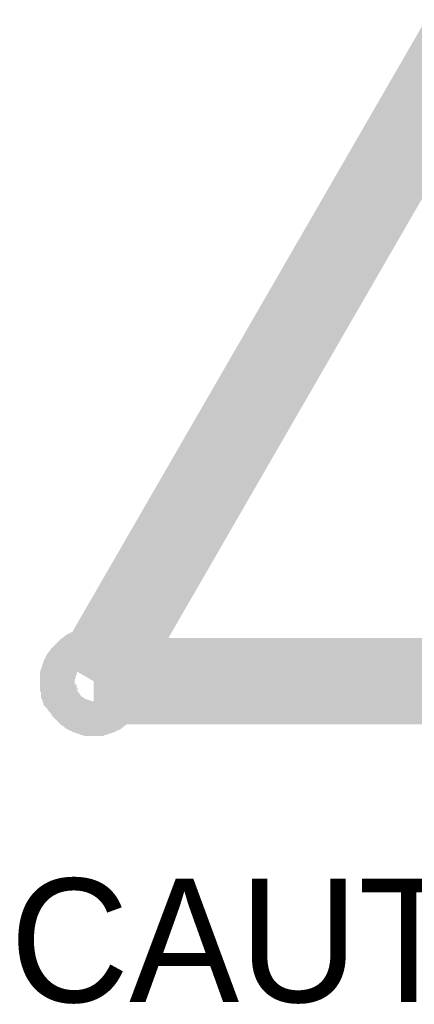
# Model space of a CAD drawing. Header units: inches. Extents: x 0 to 17, y 0 to 11.
# Tile 27 of 39: x 5.66 to 5.795, y 8.406 to 8.743. Entities that reach past the tile are written whole.
import ezdxf

# ---------------------------------------------------------------- set-up
doc = ezdxf.new("R2010")
doc.units = ezdxf.units.IN
doc.header["$MEASUREMENT"] = 0
doc.layers.add('Sheet', color=255, linetype='Continuous')

msp = doc.modelspace()

# ---------------------------------------------------------------- linework, layer by layer
at = {"layer": 'Sheet'}
for points in [[(5.68526, 8.51648, 0.0295, 0.0295, 0), (5.90236, 8.89227, 0.0295, 0.0295, 0)], [(5.67282, 8.51648, 0.0118, 0.0118, 0), (5.67282, 8.51724, 0.0118, 0.0118, 0), (5.67282, 8.51761, 0.0118, 0.0118, 0), (5.67282, 8.51837, 0.0118, 0.0118, 0), (5.6732, 8.51912, 0.0118, 0.0118, 0), (5.6732, 8.5195, 0.0118, 0.0118, 0), (5.67358, 8.52025, 0.0118, 0.0118, 0), (5.67358, 8.52063, 0.0118, 0.0118, 0), (5.67395, 8.52138, 0.0118, 0.0118, 0), (5.67395, 8.52176, 0.0118, 0.0118, 0), (5.67433, 8.52251, 0.0118, 0.0118, 0), (5.67471, 8.52289, 0.0118, 0.0118, 0), (5.67508, 8.52327, 0.0118, 0.0118, 0), (5.67546, 8.52402, 0.0118, 0.0118, 0), (5.67584, 8.5244, 0.0118, 0.0118, 0), (5.67621, 8.52477, 0.0118, 0.0118, 0), (5.67659, 8.52515, 0.0118, 0.0118, 0), (5.67697, 8.52553, 0.0118, 0.0118, 0), (5.67735, 8.5259, 0.0118, 0.0118, 0), (5.67772, 8.52628, 0.0118, 0.0118, 0), (5.67848, 8.52666, 0.0118, 0.0118, 0), (5.67885, 8.52704, 0.0118, 0.0118, 0), (5.67923, 8.52741, 0.0118, 0.0118, 0), (5.67998, 8.52779, 0.0118, 0.0118, 0), (5.68036, 8.52779, 0.0118, 0.0118, 0), (5.68111, 8.52817, 0.0118, 0.0118, 0), (5.68149, 8.52817, 0.0118, 0.0118, 0), (5.68225, 8.52854, 0.0118, 0.0118, 0), (5.68262, 8.52854, 0.0118, 0.0118, 0), (5.68338, 8.52892, 0.0118, 0.0118, 0), (5.68413, 8.52892, 0.0118, 0.0118, 0), (5.68451, 8.52892, 0.0118, 0.0118, 0), (5.68526, 8.52892, 0.0118, 0.0118, 0)], [(5.67282, 8.51648, 0.0118, 0.0118, 0), (5.67282, 8.51724, 0.0118, 0.0118, 0), (5.67282, 8.51761, 0.0118, 0.0118, 0), (5.67282, 8.51837, 0.0118, 0.0118, 0), (5.6732, 8.51912, 0.0118, 0.0118, 0), (5.6732, 8.5195, 0.0118, 0.0118, 0), (5.67358, 8.52025, 0.0118, 0.0118, 0), (5.67358, 8.52063, 0.0118, 0.0118, 0), (5.67395, 8.52138, 0.0118, 0.0118, 0), (5.67395, 8.52176, 0.0118, 0.0118, 0), (5.67433, 8.52251, 0.0118, 0.0118, 0), (5.67471, 8.52289, 0.0118, 0.0118, 0), (5.67508, 8.52327, 0.0118, 0.0118, 0), (5.67546, 8.52402, 0.0118, 0.0118, 0), (5.67584, 8.5244, 0.0118, 0.0118, 0), (5.67621, 8.52477, 0.0118, 0.0118, 0), (5.67659, 8.52515, 0.0118, 0.0118, 0), (5.67697, 8.52553, 0.0118, 0.0118, 0), (5.67735, 8.5259, 0.0118, 0.0118, 0), (5.67772, 8.52628, 0.0118, 0.0118, 0), (5.67848, 8.52666, 0.0118, 0.0118, 0), (5.67885, 8.52704, 0.0118, 0.0118, 0), (5.67923, 8.52741, 0.0118, 0.0118, 0), (5.67998, 8.52779, 0.0118, 0.0118, 0), (5.68036, 8.52779, 0.0118, 0.0118, 0), (5.68111, 8.52817, 0.0118, 0.0118, 0), (5.68149, 8.52817, 0.0118, 0.0118, 0), (5.68225, 8.52854, 0.0118, 0.0118, 0), (5.68262, 8.52854, 0.0118, 0.0118, 0), (5.68338, 8.52892, 0.0118, 0.0118, 0), (5.68413, 8.52892, 0.0118, 0.0118, 0), (5.68451, 8.52892, 0.0118, 0.0118, 0), (5.68526, 8.52892, 0.0118, 0.0118, 0)], [(5.68526, 8.52892, 0.0118, 0.0118, 0), (5.68526, 8.52892, 0.0118, 0.0118, 0)], [(5.68526, 8.52892, 0.0118, 0.0118, 0), (5.68601, 8.52892, 0.0118, 0.0118, 0), (5.68639, 8.52892, 0.0118, 0.0118, 0), (5.68715, 8.52892, 0.0118, 0.0118, 0), (5.6879, 8.52854, 0.0118, 0.0118, 0), (5.68828, 8.52854, 0.0118, 0.0118, 0), (5.68903, 8.52817, 0.0118, 0.0118, 0), (5.68941, 8.52817, 0.0118, 0.0118, 0), (5.69016, 8.52779, 0.0118, 0.0118, 0), (5.69054, 8.52779, 0.0118, 0.0118, 0), (5.69129, 8.52741, 0.0118, 0.0118, 0), (5.69167, 8.52704, 0.0118, 0.0118, 0), (5.69205, 8.52666, 0.0118, 0.0118, 0), (5.6928, 8.52628, 0.0118, 0.0118, 0), (5.69318, 8.5259, 0.0118, 0.0118, 0), (5.69355, 8.52553, 0.0118, 0.0118, 0), (5.69393, 8.52515, 0.0118, 0.0118, 0), (5.69431, 8.52477, 0.0118, 0.0118, 0), (5.69468, 8.5244, 0.0118, 0.0118, 0), (5.69506, 8.52402, 0.0118, 0.0118, 0), (5.69544, 8.52327, 0.0118, 0.0118, 0), (5.69581, 8.52289, 0.0118, 0.0118, 0), (5.69619, 8.52251, 0.0118, 0.0118, 0), (5.69657, 8.52176, 0.0118, 0.0118, 0), (5.69657, 8.52138, 0.0118, 0.0118, 0), (5.69694, 8.52063, 0.0118, 0.0118, 0), (5.69694, 8.52025, 0.0118, 0.0118, 0), (5.69732, 8.5195, 0.0118, 0.0118, 0), (5.69732, 8.51912, 0.0118, 0.0118, 0), (5.6977, 8.51837, 0.0118, 0.0118, 0), (5.6977, 8.51761, 0.0118, 0.0118, 0), (5.6977, 8.51724, 0.0118, 0.0118, 0), (5.6977, 8.51648, 0.0118, 0.0118, 0)], [(5.68526, 8.52892, 0.0118, 0.0118, 0), (5.68526, 8.52892, 0.0118, 0.0118, 0)], [(5.68526, 8.52892, 0.0118, 0.0118, 0), (5.68601, 8.52892, 0.0118, 0.0118, 0), (5.68639, 8.52892, 0.0118, 0.0118, 0), (5.68715, 8.52892, 0.0118, 0.0118, 0), (5.6879, 8.52854, 0.0118, 0.0118, 0), (5.68828, 8.52854, 0.0118, 0.0118, 0), (5.68903, 8.52817, 0.0118, 0.0118, 0), (5.68941, 8.52817, 0.0118, 0.0118, 0), (5.69016, 8.52779, 0.0118, 0.0118, 0), (5.69054, 8.52779, 0.0118, 0.0118, 0), (5.69129, 8.52741, 0.0118, 0.0118, 0), (5.69167, 8.52704, 0.0118, 0.0118, 0), (5.69205, 8.52666, 0.0118, 0.0118, 0), (5.6928, 8.52628, 0.0118, 0.0118, 0), (5.69318, 8.5259, 0.0118, 0.0118, 0), (5.69355, 8.52553, 0.0118, 0.0118, 0), (5.69393, 8.52515, 0.0118, 0.0118, 0), (5.69431, 8.52477, 0.0118, 0.0118, 0), (5.69468, 8.5244, 0.0118, 0.0118, 0), (5.69506, 8.52402, 0.0118, 0.0118, 0), (5.69544, 8.52327, 0.0118, 0.0118, 0), (5.69581, 8.52289, 0.0118, 0.0118, 0), (5.69619, 8.52251, 0.0118, 0.0118, 0), (5.69657, 8.52176, 0.0118, 0.0118, 0), (5.69657, 8.52138, 0.0118, 0.0118, 0), (5.69694, 8.52063, 0.0118, 0.0118, 0), (5.69694, 8.52025, 0.0118, 0.0118, 0), (5.69732, 8.5195, 0.0118, 0.0118, 0), (5.69732, 8.51912, 0.0118, 0.0118, 0), (5.6977, 8.51837, 0.0118, 0.0118, 0), (5.6977, 8.51761, 0.0118, 0.0118, 0), (5.6977, 8.51724, 0.0118, 0.0118, 0), (5.6977, 8.51648, 0.0118, 0.0118, 0)], [(5.68526, 8.51648, 0.0295, 0.0295, 0), (6.11908, 8.51648, 0.0295, 0.0295, 0)], [(5.67282, 8.51648, 0.0039, 0.0039, 0), (5.67282, 8.51724, 0.0039, 0.0039, 0), (5.67282, 8.51761, 0.0039, 0.0039, 0), (5.67282, 8.51837, 0.0039, 0.0039, 0), (5.6732, 8.51912, 0.0039, 0.0039, 0), (5.6732, 8.5195, 0.0039, 0.0039, 0), (5.67358, 8.52025, 0.0039, 0.0039, 0), (5.67358, 8.52063, 0.0039, 0.0039, 0), (5.67395, 8.52138, 0.0039, 0.0039, 0), (5.67395, 8.52176, 0.0039, 0.0039, 0), (5.67433, 8.52251, 0.0039, 0.0039, 0), (5.67471, 8.52289, 0.0039, 0.0039, 0), (5.67508, 8.52327, 0.0039, 0.0039, 0), (5.67546, 8.52402, 0.0039, 0.0039, 0), (5.67584, 8.5244, 0.0039, 0.0039, 0), (5.67621, 8.52477, 0.0039, 0.0039, 0), (5.67659, 8.52515, 0.0039, 0.0039, 0), (5.67697, 8.52553, 0.0039, 0.0039, 0), (5.67735, 8.5259, 0.0039, 0.0039, 0), (5.67772, 8.52628, 0.0039, 0.0039, 0), (5.67848, 8.52666, 0.0039, 0.0039, 0), (5.67885, 8.52704, 0.0039, 0.0039, 0), (5.67923, 8.52741, 0.0039, 0.0039, 0), (5.67998, 8.52779, 0.0039, 0.0039, 0), (5.68036, 8.52779, 0.0039, 0.0039, 0), (5.68111, 8.52817, 0.0039, 0.0039, 0), (5.68149, 8.52817, 0.0039, 0.0039, 0), (5.68225, 8.52854, 0.0039, 0.0039, 0), (5.68262, 8.52854, 0.0039, 0.0039, 0), (5.68338, 8.52892, 0.0039, 0.0039, 0), (5.68413, 8.52892, 0.0039, 0.0039, 0), (5.68451, 8.52892, 0.0039, 0.0039, 0), (5.68526, 8.52892, 0.0039, 0.0039, 0)], [(5.67282, 8.51648, 0.0039, 0.0039, 0), (5.67282, 8.51724, 0.0039, 0.0039, 0), (5.67282, 8.51761, 0.0039, 0.0039, 0), (5.67282, 8.51837, 0.0039, 0.0039, 0), (5.6732, 8.51912, 0.0039, 0.0039, 0), (5.6732, 8.5195, 0.0039, 0.0039, 0), (5.67358, 8.52025, 0.0039, 0.0039, 0), (5.67358, 8.52063, 0.0039, 0.0039, 0), (5.67395, 8.52138, 0.0039, 0.0039, 0), (5.67395, 8.52176, 0.0039, 0.0039, 0), (5.67433, 8.52251, 0.0039, 0.0039, 0), (5.67471, 8.52289, 0.0039, 0.0039, 0), (5.67508, 8.52327, 0.0039, 0.0039, 0), (5.67546, 8.52402, 0.0039, 0.0039, 0), (5.67584, 8.5244, 0.0039, 0.0039, 0), (5.67621, 8.52477, 0.0039, 0.0039, 0), (5.67659, 8.52515, 0.0039, 0.0039, 0), (5.67697, 8.52553, 0.0039, 0.0039, 0), (5.67735, 8.5259, 0.0039, 0.0039, 0), (5.67772, 8.52628, 0.0039, 0.0039, 0), (5.67848, 8.52666, 0.0039, 0.0039, 0), (5.67885, 8.52704, 0.0039, 0.0039, 0), (5.67923, 8.52741, 0.0039, 0.0039, 0), (5.67998, 8.52779, 0.0039, 0.0039, 0), (5.68036, 8.52779, 0.0039, 0.0039, 0), (5.68111, 8.52817, 0.0039, 0.0039, 0), (5.68149, 8.52817, 0.0039, 0.0039, 0), (5.68225, 8.52854, 0.0039, 0.0039, 0), (5.68262, 8.52854, 0.0039, 0.0039, 0), (5.68338, 8.52892, 0.0039, 0.0039, 0), (5.68413, 8.52892, 0.0039, 0.0039, 0), (5.68451, 8.52892, 0.0039, 0.0039, 0), (5.68526, 8.52892, 0.0039, 0.0039, 0)], [(5.68526, 8.52892, 0.0039, 0.0039, 0), (5.68526, 8.52892, 0.0039, 0.0039, 0)], [(5.68526, 8.52892, 0.0039, 0.0039, 0), (5.68601, 8.52892, 0.0039, 0.0039, 0), (5.68639, 8.52892, 0.0039, 0.0039, 0), (5.68715, 8.52892, 0.0039, 0.0039, 0), (5.6879, 8.52854, 0.0039, 0.0039, 0), (5.68828, 8.52854, 0.0039, 0.0039, 0), (5.68903, 8.52817, 0.0039, 0.0039, 0), (5.68941, 8.52817, 0.0039, 0.0039, 0), (5.69016, 8.52779, 0.0039, 0.0039, 0), (5.69054, 8.52779, 0.0039, 0.0039, 0), (5.69129, 8.52741, 0.0039, 0.0039, 0), (5.69167, 8.52704, 0.0039, 0.0039, 0), (5.69205, 8.52666, 0.0039, 0.0039, 0), (5.6928, 8.52628, 0.0039, 0.0039, 0), (5.69318, 8.5259, 0.0039, 0.0039, 0), (5.69355, 8.52553, 0.0039, 0.0039, 0), (5.69393, 8.52515, 0.0039, 0.0039, 0), (5.69431, 8.52477, 0.0039, 0.0039, 0), (5.69468, 8.5244, 0.0039, 0.0039, 0), (5.69506, 8.52402, 0.0039, 0.0039, 0), (5.69544, 8.52327, 0.0039, 0.0039, 0), (5.69581, 8.52289, 0.0039, 0.0039, 0), (5.69619, 8.52251, 0.0039, 0.0039, 0), (5.69657, 8.52176, 0.0039, 0.0039, 0), (5.69657, 8.52138, 0.0039, 0.0039, 0), (5.69694, 8.52063, 0.0039, 0.0039, 0), (5.69694, 8.52025, 0.0039, 0.0039, 0), (5.69732, 8.5195, 0.0039, 0.0039, 0), (5.69732, 8.51912, 0.0039, 0.0039, 0), (5.6977, 8.51837, 0.0039, 0.0039, 0), (5.6977, 8.51761, 0.0039, 0.0039, 0), (5.6977, 8.51724, 0.0039, 0.0039, 0), (5.6977, 8.51648, 0.0039, 0.0039, 0)], [(5.68526, 8.52892, 0.0039, 0.0039, 0), (5.68526, 8.52892, 0.0039, 0.0039, 0)], [(5.68526, 8.52892, 0.0039, 0.0039, 0), (5.68601, 8.52892, 0.0039, 0.0039, 0), (5.68639, 8.52892, 0.0039, 0.0039, 0), (5.68715, 8.52892, 0.0039, 0.0039, 0), (5.6879, 8.52854, 0.0039, 0.0039, 0), (5.68828, 8.52854, 0.0039, 0.0039, 0), (5.68903, 8.52817, 0.0039, 0.0039, 0), (5.68941, 8.52817, 0.0039, 0.0039, 0), (5.69016, 8.52779, 0.0039, 0.0039, 0), (5.69054, 8.52779, 0.0039, 0.0039, 0), (5.69129, 8.52741, 0.0039, 0.0039, 0), (5.69167, 8.52704, 0.0039, 0.0039, 0), (5.69205, 8.52666, 0.0039, 0.0039, 0), (5.6928, 8.52628, 0.0039, 0.0039, 0), (5.69318, 8.5259, 0.0039, 0.0039, 0), (5.69355, 8.52553, 0.0039, 0.0039, 0), (5.69393, 8.52515, 0.0039, 0.0039, 0), (5.69431, 8.52477, 0.0039, 0.0039, 0), (5.69468, 8.5244, 0.0039, 0.0039, 0), (5.69506, 8.52402, 0.0039, 0.0039, 0), (5.69544, 8.52327, 0.0039, 0.0039, 0), (5.69581, 8.52289, 0.0039, 0.0039, 0), (5.69619, 8.52251, 0.0039, 0.0039, 0), (5.69657, 8.52176, 0.0039, 0.0039, 0), (5.69657, 8.52138, 0.0039, 0.0039, 0), (5.69694, 8.52063, 0.0039, 0.0039, 0), (5.69694, 8.52025, 0.0039, 0.0039, 0), (5.69732, 8.5195, 0.0039, 0.0039, 0), (5.69732, 8.51912, 0.0039, 0.0039, 0), (5.6977, 8.51837, 0.0039, 0.0039, 0), (5.6977, 8.51761, 0.0039, 0.0039, 0), (5.6977, 8.51724, 0.0039, 0.0039, 0), (5.6977, 8.51648, 0.0039, 0.0039, 0)], [(5.68526, 8.50367, 0.0118, 0.0118, 0), (5.68451, 8.50367, 0.0118, 0.0118, 0), (5.68413, 8.50367, 0.0118, 0.0118, 0), (5.68338, 8.50367, 0.0118, 0.0118, 0), (5.68262, 8.50404, 0.0118, 0.0118, 0), (5.68225, 8.50404, 0.0118, 0.0118, 0), (5.68149, 8.50442, 0.0118, 0.0118, 0), (5.68111, 8.50442, 0.0118, 0.0118, 0), (5.68036, 8.5048, 0.0118, 0.0118, 0), (5.67998, 8.5048, 0.0118, 0.0118, 0), (5.67923, 8.50517, 0.0118, 0.0118, 0), (5.67885, 8.50555, 0.0118, 0.0118, 0), (5.67848, 8.50593, 0.0118, 0.0118, 0), (5.67772, 8.5063, 0.0118, 0.0118, 0), (5.67735, 8.50668, 0.0118, 0.0118, 0), (5.67697, 8.50706, 0.0118, 0.0118, 0), (5.67659, 8.50744, 0.0118, 0.0118, 0), (5.67621, 8.50781, 0.0118, 0.0118, 0), (5.67584, 8.50819, 0.0118, 0.0118, 0), (5.67546, 8.50894, 0.0118, 0.0118, 0), (5.67508, 8.50932, 0.0118, 0.0118, 0), (5.67471, 8.5097, 0.0118, 0.0118, 0), (5.67433, 8.51045, 0.0118, 0.0118, 0), (5.67395, 8.51083, 0.0118, 0.0118, 0), (5.67395, 8.51158, 0.0118, 0.0118, 0), (5.67358, 8.51196, 0.0118, 0.0118, 0), (5.67358, 8.51271, 0.0118, 0.0118, 0), (5.6732, 8.51309, 0.0118, 0.0118, 0), (5.6732, 8.51384, 0.0118, 0.0118, 0), (5.67282, 8.5146, 0.0118, 0.0118, 0), (5.67282, 8.51497, 0.0118, 0.0118, 0), (5.67282, 8.51573, 0.0118, 0.0118, 0), (5.67282, 8.51648, 0.0118, 0.0118, 0)], [(5.67282, 8.51648, 0.0118, 0.0118, 0), (5.67282, 8.51648, 0.0118, 0.0118, 0)], [(5.68526, 8.50367, 0.0118, 0.0118, 0), (5.68451, 8.50367, 0.0118, 0.0118, 0), (5.68413, 8.50367, 0.0118, 0.0118, 0), (5.68338, 8.50367, 0.0118, 0.0118, 0), (5.68262, 8.50404, 0.0118, 0.0118, 0), (5.68225, 8.50404, 0.0118, 0.0118, 0), (5.68149, 8.50442, 0.0118, 0.0118, 0), (5.68111, 8.50442, 0.0118, 0.0118, 0), (5.68036, 8.5048, 0.0118, 0.0118, 0), (5.67998, 8.5048, 0.0118, 0.0118, 0), (5.67923, 8.50517, 0.0118, 0.0118, 0), (5.67885, 8.50555, 0.0118, 0.0118, 0), (5.67848, 8.50593, 0.0118, 0.0118, 0), (5.67772, 8.5063, 0.0118, 0.0118, 0), (5.67735, 8.50668, 0.0118, 0.0118, 0), (5.67697, 8.50706, 0.0118, 0.0118, 0), (5.67659, 8.50744, 0.0118, 0.0118, 0), (5.67621, 8.50781, 0.0118, 0.0118, 0), (5.67584, 8.50819, 0.0118, 0.0118, 0), (5.67546, 8.50894, 0.0118, 0.0118, 0), (5.67508, 8.50932, 0.0118, 0.0118, 0), (5.67471, 8.5097, 0.0118, 0.0118, 0), (5.67433, 8.51045, 0.0118, 0.0118, 0), (5.67395, 8.51083, 0.0118, 0.0118, 0), (5.67395, 8.51158, 0.0118, 0.0118, 0), (5.67358, 8.51196, 0.0118, 0.0118, 0), (5.67358, 8.51271, 0.0118, 0.0118, 0), (5.6732, 8.51309, 0.0118, 0.0118, 0), (5.6732, 8.51384, 0.0118, 0.0118, 0), (5.67282, 8.5146, 0.0118, 0.0118, 0), (5.67282, 8.51497, 0.0118, 0.0118, 0), (5.67282, 8.51573, 0.0118, 0.0118, 0), (5.67282, 8.51648, 0.0118, 0.0118, 0)], [(5.67282, 8.51648, 0.0118, 0.0118, 0), (5.67282, 8.51648, 0.0118, 0.0118, 0)], [(5.6977, 8.51648, 0.0118, 0.0118, 0), (5.6977, 8.51573, 0.0118, 0.0118, 0), (5.6977, 8.51497, 0.0118, 0.0118, 0), (5.6977, 8.5146, 0.0118, 0.0118, 0), (5.69732, 8.51384, 0.0118, 0.0118, 0), (5.69732, 8.51309, 0.0118, 0.0118, 0), (5.69694, 8.51271, 0.0118, 0.0118, 0), (5.69694, 8.51196, 0.0118, 0.0118, 0), (5.69657, 8.51158, 0.0118, 0.0118, 0), (5.69657, 8.51083, 0.0118, 0.0118, 0), (5.69619, 8.51045, 0.0118, 0.0118, 0), (5.69581, 8.5097, 0.0118, 0.0118, 0), (5.69544, 8.50932, 0.0118, 0.0118, 0), (5.69506, 8.50894, 0.0118, 0.0118, 0), (5.69468, 8.50819, 0.0118, 0.0118, 0), (5.69431, 8.50781, 0.0118, 0.0118, 0), (5.69393, 8.50744, 0.0118, 0.0118, 0), (5.69355, 8.50706, 0.0118, 0.0118, 0), (5.69318, 8.50668, 0.0118, 0.0118, 0), (5.6928, 8.5063, 0.0118, 0.0118, 0), (5.69205, 8.50593, 0.0118, 0.0118, 0), (5.69167, 8.50555, 0.0118, 0.0118, 0), (5.69129, 8.50517, 0.0118, 0.0118, 0), (5.69054, 8.5048, 0.0118, 0.0118, 0), (5.69016, 8.5048, 0.0118, 0.0118, 0), (5.68941, 8.50442, 0.0118, 0.0118, 0), (5.68903, 8.50442, 0.0118, 0.0118, 0), (5.68828, 8.50404, 0.0118, 0.0118, 0), (5.6879, 8.50404, 0.0118, 0.0118, 0), (5.68715, 8.50367, 0.0118, 0.0118, 0), (5.68639, 8.50367, 0.0118, 0.0118, 0), (5.68601, 8.50367, 0.0118, 0.0118, 0), (5.68526, 8.50367, 0.0118, 0.0118, 0)], [(5.6977, 8.51648, 0.0118, 0.0118, 0), (5.6977, 8.51573, 0.0118, 0.0118, 0), (5.6977, 8.51497, 0.0118, 0.0118, 0), (5.6977, 8.5146, 0.0118, 0.0118, 0), (5.69732, 8.51384, 0.0118, 0.0118, 0), (5.69732, 8.51309, 0.0118, 0.0118, 0), (5.69694, 8.51271, 0.0118, 0.0118, 0), (5.69694, 8.51196, 0.0118, 0.0118, 0), (5.69657, 8.51158, 0.0118, 0.0118, 0), (5.69657, 8.51083, 0.0118, 0.0118, 0), (5.69619, 8.51045, 0.0118, 0.0118, 0), (5.69581, 8.5097, 0.0118, 0.0118, 0), (5.69544, 8.50932, 0.0118, 0.0118, 0), (5.69506, 8.50894, 0.0118, 0.0118, 0), (5.69468, 8.50819, 0.0118, 0.0118, 0), (5.69431, 8.50781, 0.0118, 0.0118, 0), (5.69393, 8.50744, 0.0118, 0.0118, 0), (5.69355, 8.50706, 0.0118, 0.0118, 0), (5.69318, 8.50668, 0.0118, 0.0118, 0), (5.6928, 8.5063, 0.0118, 0.0118, 0), (5.69205, 8.50593, 0.0118, 0.0118, 0), (5.69167, 8.50555, 0.0118, 0.0118, 0), (5.69129, 8.50517, 0.0118, 0.0118, 0), (5.69054, 8.5048, 0.0118, 0.0118, 0), (5.69016, 8.5048, 0.0118, 0.0118, 0), (5.68941, 8.50442, 0.0118, 0.0118, 0), (5.68903, 8.50442, 0.0118, 0.0118, 0), (5.68828, 8.50404, 0.0118, 0.0118, 0), (5.6879, 8.50404, 0.0118, 0.0118, 0), (5.68715, 8.50367, 0.0118, 0.0118, 0), (5.68639, 8.50367, 0.0118, 0.0118, 0), (5.68601, 8.50367, 0.0118, 0.0118, 0), (5.68526, 8.50367, 0.0118, 0.0118, 0)], [(5.6977, 8.51648, 0.0118, 0.0118, 0), (5.6977, 8.51648, 0.0118, 0.0118, 0), (5.6977, 8.51648, 0.0118, 0.0118, 0), (5.6977, 8.51648, 0.0118, 0.0118, 0), (5.6977, 8.51648, 0.0118, 0.0118, 0), (5.6977, 8.51648, 0.0118, 0.0118, 0), (5.6977, 8.51648, 0.0118, 0.0118, 0), (5.6977, 8.51648, 0.0118, 0.0118, 0), (5.6977, 8.51648, 0.0118, 0.0118, 0), (5.6977, 8.51648, 0.0118, 0.0118, 0), (5.6977, 8.51648, 0.0118, 0.0118, 0), (5.6977, 8.51648, 0.0118, 0.0118, 0), (5.6977, 8.51648, 0.0118, 0.0118, 0), (5.6977, 8.51648, 0.0118, 0.0118, 0), (5.6977, 8.51648, 0.0118, 0.0118, 0), (5.6977, 8.51648, 0.0118, 0.0118, 0), (5.6977, 8.51648, 0.0118, 0.0118, 0), (5.6977, 8.51648, 0.0118, 0.0118, 0), (5.6977, 8.51648, 0.0118, 0.0118, 0), (5.6977, 8.51648, 0.0118, 0.0118, 0), (5.6977, 8.51648, 0.0118, 0.0118, 0), (5.6977, 8.51648, 0.0118, 0.0118, 0), (5.6977, 8.51648, 0.0118, 0.0118, 0), (5.6977, 8.51648, 0.0118, 0.0118, 0), (5.6977, 8.51648, 0.0118, 0.0118, 0), (5.6977, 8.51648, 0.0118, 0.0118, 0), (5.6977, 8.51648, 0.0118, 0.0118, 0), (5.6977, 8.51648, 0.0118, 0.0118, 0), (5.6977, 8.51648, 0.0118, 0.0118, 0), (5.6977, 8.51648, 0.0118, 0.0118, 0), (5.6977, 8.51648, 0.0118, 0.0118, 0), (5.6977, 8.51648, 0.0118, 0.0118, 0), (5.6977, 8.51648, 0.0118, 0.0118, 0)], [(5.6977, 8.51648, 0.0118, 0.0118, 0), (5.6977, 8.51648, 0.0118, 0.0118, 0)], [(5.6977, 8.51648, 0.0118, 0.0118, 0), (5.6977, 8.51648, 0.0118, 0.0118, 0), (5.6977, 8.51648, 0.0118, 0.0118, 0), (5.6977, 8.51648, 0.0118, 0.0118, 0), (5.6977, 8.51648, 0.0118, 0.0118, 0), (5.6977, 8.51648, 0.0118, 0.0118, 0), (5.6977, 8.51648, 0.0118, 0.0118, 0), (5.6977, 8.51648, 0.0118, 0.0118, 0), (5.6977, 8.51648, 0.0118, 0.0118, 0), (5.6977, 8.51648, 0.0118, 0.0118, 0), (5.6977, 8.51648, 0.0118, 0.0118, 0), (5.6977, 8.51648, 0.0118, 0.0118, 0), (5.6977, 8.51648, 0.0118, 0.0118, 0), (5.6977, 8.51648, 0.0118, 0.0118, 0), (5.6977, 8.51648, 0.0118, 0.0118, 0), (5.6977, 8.51648, 0.0118, 0.0118, 0), (5.6977, 8.51648, 0.0118, 0.0118, 0), (5.6977, 8.51648, 0.0118, 0.0118, 0), (5.6977, 8.51648, 0.0118, 0.0118, 0), (5.6977, 8.51648, 0.0118, 0.0118, 0), (5.6977, 8.51648, 0.0118, 0.0118, 0), (5.6977, 8.51648, 0.0118, 0.0118, 0), (5.6977, 8.51648, 0.0118, 0.0118, 0), (5.6977, 8.51648, 0.0118, 0.0118, 0), (5.6977, 8.51648, 0.0118, 0.0118, 0), (5.6977, 8.51648, 0.0118, 0.0118, 0), (5.6977, 8.51648, 0.0118, 0.0118, 0), (5.6977, 8.51648, 0.0118, 0.0118, 0), (5.6977, 8.51648, 0.0118, 0.0118, 0), (5.6977, 8.51648, 0.0118, 0.0118, 0), (5.6977, 8.51648, 0.0118, 0.0118, 0), (5.6977, 8.51648, 0.0118, 0.0118, 0), (5.6977, 8.51648, 0.0118, 0.0118, 0)], [(5.6977, 8.51648, 0.0118, 0.0118, 0), (5.6977, 8.51648, 0.0118, 0.0118, 0)], [(5.68526, 8.50367, 0.0039, 0.0039, 0), (5.68451, 8.50367, 0.0039, 0.0039, 0), (5.68413, 8.50367, 0.0039, 0.0039, 0), (5.68338, 8.50367, 0.0039, 0.0039, 0), (5.68262, 8.50404, 0.0039, 0.0039, 0), (5.68225, 8.50404, 0.0039, 0.0039, 0), (5.68149, 8.50442, 0.0039, 0.0039, 0), (5.68111, 8.50442, 0.0039, 0.0039, 0), (5.68036, 8.5048, 0.0039, 0.0039, 0), (5.67998, 8.5048, 0.0039, 0.0039, 0), (5.67923, 8.50517, 0.0039, 0.0039, 0), (5.67885, 8.50555, 0.0039, 0.0039, 0), (5.67848, 8.50593, 0.0039, 0.0039, 0), (5.67772, 8.5063, 0.0039, 0.0039, 0), (5.67735, 8.50668, 0.0039, 0.0039, 0), (5.67697, 8.50706, 0.0039, 0.0039, 0), (5.67659, 8.50744, 0.0039, 0.0039, 0), (5.67621, 8.50781, 0.0039, 0.0039, 0), (5.67584, 8.50819, 0.0039, 0.0039, 0), (5.67546, 8.50894, 0.0039, 0.0039, 0), (5.67508, 8.50932, 0.0039, 0.0039, 0), (5.67471, 8.5097, 0.0039, 0.0039, 0), (5.67433, 8.51045, 0.0039, 0.0039, 0), (5.67395, 8.51083, 0.0039, 0.0039, 0), (5.67395, 8.51158, 0.0039, 0.0039, 0), (5.67358, 8.51196, 0.0039, 0.0039, 0), (5.67358, 8.51271, 0.0039, 0.0039, 0), (5.6732, 8.51309, 0.0039, 0.0039, 0), (5.6732, 8.51384, 0.0039, 0.0039, 0), (5.67282, 8.5146, 0.0039, 0.0039, 0), (5.67282, 8.51497, 0.0039, 0.0039, 0), (5.67282, 8.51573, 0.0039, 0.0039, 0), (5.67282, 8.51648, 0.0039, 0.0039, 0)], [(5.67282, 8.51648, 0.0039, 0.0039, 0), (5.67282, 8.51648, 0.0039, 0.0039, 0)], [(5.68526, 8.50367, 0.0039, 0.0039, 0), (5.68451, 8.50367, 0.0039, 0.0039, 0), (5.68413, 8.50367, 0.0039, 0.0039, 0), (5.68338, 8.50367, 0.0039, 0.0039, 0), (5.68262, 8.50404, 0.0039, 0.0039, 0), (5.68225, 8.50404, 0.0039, 0.0039, 0), (5.68149, 8.50442, 0.0039, 0.0039, 0), (5.68111, 8.50442, 0.0039, 0.0039, 0), (5.68036, 8.5048, 0.0039, 0.0039, 0), (5.67998, 8.5048, 0.0039, 0.0039, 0), (5.67923, 8.50517, 0.0039, 0.0039, 0), (5.67885, 8.50555, 0.0039, 0.0039, 0), (5.67848, 8.50593, 0.0039, 0.0039, 0), (5.67772, 8.5063, 0.0039, 0.0039, 0), (5.67735, 8.50668, 0.0039, 0.0039, 0), (5.67697, 8.50706, 0.0039, 0.0039, 0), (5.67659, 8.50744, 0.0039, 0.0039, 0), (5.67621, 8.50781, 0.0039, 0.0039, 0), (5.67584, 8.50819, 0.0039, 0.0039, 0), (5.67546, 8.50894, 0.0039, 0.0039, 0), (5.67508, 8.50932, 0.0039, 0.0039, 0), (5.67471, 8.5097, 0.0039, 0.0039, 0), (5.67433, 8.51045, 0.0039, 0.0039, 0), (5.67395, 8.51083, 0.0039, 0.0039, 0), (5.67395, 8.51158, 0.0039, 0.0039, 0), (5.67358, 8.51196, 0.0039, 0.0039, 0), (5.67358, 8.51271, 0.0039, 0.0039, 0), (5.6732, 8.51309, 0.0039, 0.0039, 0), (5.6732, 8.51384, 0.0039, 0.0039, 0), (5.67282, 8.5146, 0.0039, 0.0039, 0), (5.67282, 8.51497, 0.0039, 0.0039, 0), (5.67282, 8.51573, 0.0039, 0.0039, 0), (5.67282, 8.51648, 0.0039, 0.0039, 0)], [(5.67282, 8.51648, 0.0039, 0.0039, 0), (5.67282, 8.51648, 0.0039, 0.0039, 0)], [(5.6977, 8.51648, 0.0039, 0.0039, 0), (5.6977, 8.51573, 0.0039, 0.0039, 0), (5.6977, 8.51497, 0.0039, 0.0039, 0), (5.6977, 8.5146, 0.0039, 0.0039, 0), (5.69732, 8.51384, 0.0039, 0.0039, 0), (5.69732, 8.51309, 0.0039, 0.0039, 0), (5.69694, 8.51271, 0.0039, 0.0039, 0), (5.69694, 8.51196, 0.0039, 0.0039, 0), (5.69657, 8.51158, 0.0039, 0.0039, 0), (5.69657, 8.51083, 0.0039, 0.0039, 0), (5.69619, 8.51045, 0.0039, 0.0039, 0), (5.69581, 8.5097, 0.0039, 0.0039, 0), (5.69544, 8.50932, 0.0039, 0.0039, 0), (5.69506, 8.50894, 0.0039, 0.0039, 0), (5.69468, 8.50819, 0.0039, 0.0039, 0), (5.69431, 8.50781, 0.0039, 0.0039, 0), (5.69393, 8.50744, 0.0039, 0.0039, 0), (5.69355, 8.50706, 0.0039, 0.0039, 0), (5.69318, 8.50668, 0.0039, 0.0039, 0), (5.6928, 8.5063, 0.0039, 0.0039, 0), (5.69205, 8.50593, 0.0039, 0.0039, 0), (5.69167, 8.50555, 0.0039, 0.0039, 0), (5.69129, 8.50517, 0.0039, 0.0039, 0), (5.69054, 8.5048, 0.0039, 0.0039, 0), (5.69016, 8.5048, 0.0039, 0.0039, 0), (5.68941, 8.50442, 0.0039, 0.0039, 0), (5.68903, 8.50442, 0.0039, 0.0039, 0), (5.68828, 8.50404, 0.0039, 0.0039, 0), (5.6879, 8.50404, 0.0039, 0.0039, 0), (5.68715, 8.50367, 0.0039, 0.0039, 0), (5.68639, 8.50367, 0.0039, 0.0039, 0), (5.68601, 8.50367, 0.0039, 0.0039, 0), (5.68526, 8.50367, 0.0039, 0.0039, 0)], [(5.6977, 8.51648, 0.0039, 0.0039, 0), (5.6977, 8.51573, 0.0039, 0.0039, 0), (5.6977, 8.51497, 0.0039, 0.0039, 0), (5.6977, 8.5146, 0.0039, 0.0039, 0), (5.69732, 8.51384, 0.0039, 0.0039, 0), (5.69732, 8.51309, 0.0039, 0.0039, 0), (5.69694, 8.51271, 0.0039, 0.0039, 0), (5.69694, 8.51196, 0.0039, 0.0039, 0), (5.69657, 8.51158, 0.0039, 0.0039, 0), (5.69657, 8.51083, 0.0039, 0.0039, 0), (5.69619, 8.51045, 0.0039, 0.0039, 0), (5.69581, 8.5097, 0.0039, 0.0039, 0), (5.69544, 8.50932, 0.0039, 0.0039, 0), (5.69506, 8.50894, 0.0039, 0.0039, 0), (5.69468, 8.50819, 0.0039, 0.0039, 0), (5.69431, 8.50781, 0.0039, 0.0039, 0), (5.69393, 8.50744, 0.0039, 0.0039, 0), (5.69355, 8.50706, 0.0039, 0.0039, 0), (5.69318, 8.50668, 0.0039, 0.0039, 0), (5.6928, 8.5063, 0.0039, 0.0039, 0), (5.69205, 8.50593, 0.0039, 0.0039, 0), (5.69167, 8.50555, 0.0039, 0.0039, 0), (5.69129, 8.50517, 0.0039, 0.0039, 0), (5.69054, 8.5048, 0.0039, 0.0039, 0), (5.69016, 8.5048, 0.0039, 0.0039, 0), (5.68941, 8.50442, 0.0039, 0.0039, 0), (5.68903, 8.50442, 0.0039, 0.0039, 0), (5.68828, 8.50404, 0.0039, 0.0039, 0), (5.6879, 8.50404, 0.0039, 0.0039, 0), (5.68715, 8.50367, 0.0039, 0.0039, 0), (5.68639, 8.50367, 0.0039, 0.0039, 0), (5.68601, 8.50367, 0.0039, 0.0039, 0), (5.68526, 8.50367, 0.0039, 0.0039, 0)], [(5.6977, 8.51648, 0.0039, 0.0039, 0), (5.6977, 8.51648, 0.0039, 0.0039, 0), (5.6977, 8.51648, 0.0039, 0.0039, 0), (5.6977, 8.51648, 0.0039, 0.0039, 0), (5.6977, 8.51648, 0.0039, 0.0039, 0), (5.6977, 8.51648, 0.0039, 0.0039, 0), (5.6977, 8.51648, 0.0039, 0.0039, 0), (5.6977, 8.51648, 0.0039, 0.0039, 0), (5.6977, 8.51648, 0.0039, 0.0039, 0), (5.6977, 8.51648, 0.0039, 0.0039, 0), (5.6977, 8.51648, 0.0039, 0.0039, 0), (5.6977, 8.51648, 0.0039, 0.0039, 0), (5.6977, 8.51648, 0.0039, 0.0039, 0), (5.6977, 8.51648, 0.0039, 0.0039, 0), (5.6977, 8.51648, 0.0039, 0.0039, 0), (5.6977, 8.51648, 0.0039, 0.0039, 0), (5.6977, 8.51648, 0.0039, 0.0039, 0), (5.6977, 8.51648, 0.0039, 0.0039, 0), (5.6977, 8.51648, 0.0039, 0.0039, 0), (5.6977, 8.51648, 0.0039, 0.0039, 0), (5.6977, 8.51648, 0.0039, 0.0039, 0), (5.6977, 8.51648, 0.0039, 0.0039, 0), (5.6977, 8.51648, 0.0039, 0.0039, 0), (5.6977, 8.51648, 0.0039, 0.0039, 0), (5.6977, 8.51648, 0.0039, 0.0039, 0), (5.6977, 8.51648, 0.0039, 0.0039, 0), (5.6977, 8.51648, 0.0039, 0.0039, 0), (5.6977, 8.51648, 0.0039, 0.0039, 0), (5.6977, 8.51648, 0.0039, 0.0039, 0), (5.6977, 8.51648, 0.0039, 0.0039, 0), (5.6977, 8.51648, 0.0039, 0.0039, 0), (5.6977, 8.51648, 0.0039, 0.0039, 0), (5.6977, 8.51648, 0.0039, 0.0039, 0)], [(5.6977, 8.51648, 0.0039, 0.0039, 0), (5.6977, 8.51648, 0.0039, 0.0039, 0)], [(5.6977, 8.51648, 0.0039, 0.0039, 0), (5.6977, 8.51648, 0.0039, 0.0039, 0), (5.6977, 8.51648, 0.0039, 0.0039, 0), (5.6977, 8.51648, 0.0039, 0.0039, 0), (5.6977, 8.51648, 0.0039, 0.0039, 0), (5.6977, 8.51648, 0.0039, 0.0039, 0), (5.6977, 8.51648, 0.0039, 0.0039, 0), (5.6977, 8.51648, 0.0039, 0.0039, 0), (5.6977, 8.51648, 0.0039, 0.0039, 0), (5.6977, 8.51648, 0.0039, 0.0039, 0), (5.6977, 8.51648, 0.0039, 0.0039, 0), (5.6977, 8.51648, 0.0039, 0.0039, 0), (5.6977, 8.51648, 0.0039, 0.0039, 0), (5.6977, 8.51648, 0.0039, 0.0039, 0), (5.6977, 8.51648, 0.0039, 0.0039, 0), (5.6977, 8.51648, 0.0039, 0.0039, 0), (5.6977, 8.51648, 0.0039, 0.0039, 0), (5.6977, 8.51648, 0.0039, 0.0039, 0), (5.6977, 8.51648, 0.0039, 0.0039, 0), (5.6977, 8.51648, 0.0039, 0.0039, 0), (5.6977, 8.51648, 0.0039, 0.0039, 0), (5.6977, 8.51648, 0.0039, 0.0039, 0), (5.6977, 8.51648, 0.0039, 0.0039, 0), (5.6977, 8.51648, 0.0039, 0.0039, 0), (5.6977, 8.51648, 0.0039, 0.0039, 0), (5.6977, 8.51648, 0.0039, 0.0039, 0), (5.6977, 8.51648, 0.0039, 0.0039, 0), (5.6977, 8.51648, 0.0039, 0.0039, 0), (5.6977, 8.51648, 0.0039, 0.0039, 0), (5.6977, 8.51648, 0.0039, 0.0039, 0), (5.6977, 8.51648, 0.0039, 0.0039, 0), (5.6977, 8.51648, 0.0039, 0.0039, 0), (5.6977, 8.51648, 0.0039, 0.0039, 0)], [(5.6977, 8.51648, 0.0039, 0.0039, 0), (5.6977, 8.51648, 0.0039, 0.0039, 0)]]:
    msp.add_lwpolyline(points, format="xyseb", dxfattribs=at)

# ---------------------------------------------------------------- texts
msp.add_text('CAUTION HOT SURFACE', height=0.0422149, dxfattribs=at).set_placement((5.65662, 8.4068))

doc.saveas('drawing.dxf')
